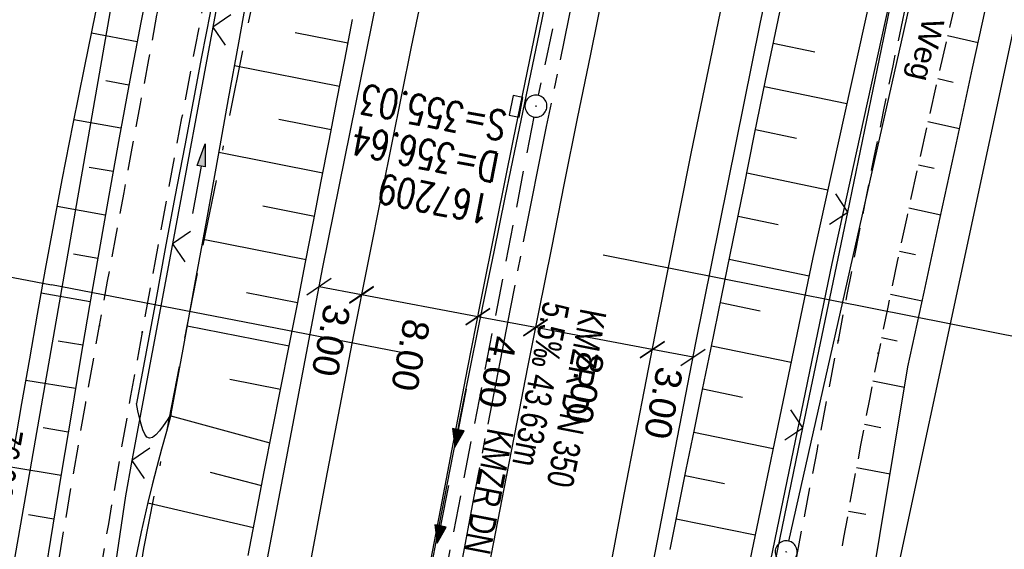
# Model space of a CAD drawing. Extents: x 508892 to 509489, y 458506 to 459473.
# Tile 14 of 62: x 509024 to 509091, y 458655 to 458691. Entities that reach past the tile are written whole.
import ezdxf

# ---------------------------------------------------------------- set-up
doc = ezdxf.new("R2010")
doc.units = 0
doc.header["$LTSCALE"] = 10
doc.header["$MEASUREMENT"] = 0
for name, pattern in [('ACAD_ISO16W100', [73, 15, -6.5, 15, -6.5, 15, -7, 1, -7]), ('ACHSE', [5.5, 4, -0.5, 0.5, -0.5]), ('AUSGEZOGEN', [0]), ('LT00', [0]), ('LT11', [0.3, 0.2, -0.1]), ('STRICHLINIE2', [0.375, 0.25, -0.125])]:
    doc.linetypes.add(name, pattern=pattern)
doc.layers.get('0').update_dxf_attribs({"linetype": 'LT00'})
for name, color, linetype in [('--EK_FBR', 1, 'LT00'), ('--EK_Halt-Pfeil', 4, 'LT00'), ('--EK_Haltung', 7, 'STRICHLINIE2'), ('--EK_Haltung-Text', 140, 'LT00'), ('--EK_Schacht-Text', 5, 'LT00'), ('--EL_DFK_AB_L', 21, 'LT00'), ('--EL_DFK_AB_P', 7, 'LT00'), ('--EL_Halt-Pfeil', 4, 'LT00'), ('--EL_Haltung', 182, 'STRICHLINIE2'), ('--EL_Haltung-Text', 182, 'LT00'), ('-AX-093', 35, 'ACHSE'), ('-GRA-20O', 250, 'LT00'), ('-GRA-20W', 250, 'LT00'), ('ABSTAND', 8, 'LT00'), ('BAB-KABEL', 220, 'ACAD_ISO16W100'), ('BEMAßUNG', 255, 'Continuous'), ('DFK_AB_L', 21, 'LT00'), ('DFK_AB_P', 7, 'LT00'), ('DFK_KATASTER', 250, 'LT00'), ('FELDWEG_TEXT', 250, 'Continuous'), ('PFEIL', 140, 'AUSGEZOGEN'), ('V111_AFBR_BAB', 250, 'LT00'), ('V111_BOESCH', 250, 'LT00'), ('V111_BOSCHUNG', 250, 'LT00'), ('V111_FELDWEG', 250, 'LT11'), ('V111_GRABEN', 250, 'LT00'), ('V111_H_BORD', 8, 'LT00'), ('V111_KA_PRUF', 182, 'LT00'), ('V111_LD_MARK', 250, 'LT00'), ('V111_SINKK', 182, 'LT00'), ('V111_ZAUN', 40, 'LT00')]:
    doc.layers.add(name, color=color, linetype=linetype)
doc.styles.add('Arial', font='ARIAL.TTF')
doc.styles.add('Beschrift', font='ARIAL.TTF')
doc.styles.add('Haltungsbeschriftung', font='ARIAL.TTF', dxfattribs={"width": 0.75})
doc.styles.add('schachtbeschriftung', font='romans.shx', dxfattribs={"width": 0.75, "height": 2})
doc.styles.get("Standard").update_dxf_attribs({"font": 'ARIAL.TTF'})

# ---------------------------------------------------------------- blocks, each defined once
blk = doc.blocks.new('SYMB0003')
at = {"color": 0, "linetype": 'ByBlock'}
for p, q in [((-0.015712, 0), (0.010166, 0.012015)), ((0, -0.021257), (-0.015712, 0)), ((0.010166, 0.012015), (0, -0.021257))]:
    blk.add_line(p, q, dxfattribs=at)
for points in [[(-0.031395, 0.499013), (-0.093691, 0.491144), (-0.154509, 0.475528), (-0.21289, 0.452414), (-0.267913, 0.422164), (-0.318712, 0.385257), (-0.364484, 0.342274), (-0.404509, 0.293893), (-0.438154, 0.240877), (-0.464888, 0.184062), (-0.484292, 0.124345), (-0.496058, 0.062667), (-0.5, 0)], [(0.5, 0), (0.496057, 0.062667), (0.484292, 0.124345), (0.464888, 0.184062), (0.438153, 0.240877), (0.404509, 0.293893), (0.364484, 0.342274), (0.318712, 0.385257), (0.267913, 0.422164), (0.21289, 0.452414), (0.154509, 0.475528), (0.093691, 0.491144), (0.031395, 0.499013), (-0.031395, 0.499013)], [(-0.5, 0), (-0.496058, -0.062667), (-0.484292, -0.124345), (-0.464888, -0.184062), (-0.438154, -0.240877), (-0.404509, -0.293893), (-0.364485, -0.342274), (-0.318712, -0.385257), (-0.267914, -0.422164), (-0.21289, -0.452414), (-0.154509, -0.475529), (-0.093691, -0.491144), (-0.031395, -0.499014), (0.031395, -0.499014)], [(0.031395, -0.499014), (0.093691, -0.491144), (0.154509, -0.475529), (0.21289, -0.452414), (0.267914, -0.422164), (0.318712, -0.385257), (0.364485, -0.342274), (0.404509, -0.293893), (0.438154, -0.240877), (0.464889, -0.184062), (0.484292, -0.124345), (0.496058, -0.062667), (0.5, 0)]]:
    blk.add_lwpolyline(points, dxfattribs=at)
blk = doc.blocks.new('Pfreil3')
at = {"layer": 'PFEIL'}
blk.add_hatch(color=256, dxfattribs=at).paths.add_polyline_path([(-1.549, 0.273), (-1.549, -0.273), (0, 0)])
for p, q in [((-1.549, 0), (-4.831, 0)), ((-1.549, -0.273), (-1.549, 0.273)), ((-1.549, 0.273), (0, 0)), ((0, 0), (-1.549, -0.273))]:
    blk.add_line(p, q, dxfattribs=at)
blk = doc.blocks.new('SYMB0011')
at = {"color": 0, "linetype": 'ByBlock'}
for p, q in [((0.5, 0), (-0.5, 0)), ((0, 0.5), (0, -0.5))]:
    blk.add_line(p, q, dxfattribs=at)
blk = doc.blocks.new('_Oblique')
at = {"color": 0, "linetype": 'ByBlock', "lineweight": -2}
blk.add_line((-0.5, -0.5), (0.5, 0.5), dxfattribs=at)
blk = doc.blocks.new('SYMB0024')
at = {"color": 0, "linetype": 'ByBlock'}
for p, q in [((-0.5, 0.5), (0, 0)), ((0, 0), (0.5, 0.5))]:
    blk.add_line(p, q, dxfattribs=at)
blk = doc.blocks.new('SYMB0652')
at = {"color": 0, "linetype": 'ByBlock'}
blk.add_lwpolyline([(-0.15, -0.075), (0.15, -0.075), (0.15, 0.075), (-0.15, 0.075), (-0.15, -0.075)], dxfattribs=at)
blk = doc.blocks.new('SYMB0070')
at = {"color": 0, "linetype": 'ByBlock'}
for p, q in [((-0.5, 0), (0.2, 0)), ((0.5, 0), (0.2, 0.1)), ((0.2, 0.1), (0.2, 0)), ((0.468, 0), (0.21, 0.086)), ((0.21, 0.086), (0.21, -0.086)), ((0.21, -0.086), (0.468, 0)), ((0.22, -0.072), (0.437, 0)), ((0.23, -0.058), (0.405, 0)), ((0.24, -0.045), (0.374, 0)), ((0.342, 0), (0.25, 0.031)), ((0.25, 0.031), (0.25, -0.031)), ((0.25, -0.031), (0.342, 0)), ((0.26, -0.017), (0.31, 0)), ((0.27, -0.003), (0.279, 0))]:
    blk.add_line(p, q, dxfattribs=at)
for points in [[(0.2, 0), (0.2, -0.1), (0.5, 0)], [(0.437, 0), (0.22, 0.072), (0.22, -0.072)], [(0.405, 0), (0.23, 0.058), (0.23, -0.058)], [(0.374, 0), (0.24, 0.045), (0.24, -0.045)], [(0.31, 0), (0.26, 0.017), (0.26, -0.017)], [(0.279, 0), (0.27, 0.003), (0.27, -0.003)]]:
    blk.add_lwpolyline(points, dxfattribs=at)

msp = doc.modelspace()

# ---------------------------------------------------------------- linework, layer by layer
at = {"layer": '--EK_FBR', "linetype": 'LT11', "flags": 128}
for points in [[(509295.725, 459263.501), (509295.165, 459262.922), (509294.666, 459262.289), (509294.234, 459261.609), (509293.873, 459260.889), (509292.396, 459257.908), (509290.922, 459254.927), (509289.451, 459251.945), (509287.987, 459248.959), (509286.529, 459245.97), (509285.081, 459242.976), (509283.694, 459240.082), (509282.314, 459237.185), (509280.94, 459234.285), (509279.568, 459231.384), (509278.195, 459228.483), (509276.82, 459225.584), (509275.395, 459222.593), (509273.965, 459219.604), (509272.533, 459216.616), (509271.099, 459213.629), (509269.666, 459210.641), (509268.235, 459207.652), (509266.807, 459204.661), (509265.921, 459202.797), (509265.04, 459200.931), (509264.166, 459199.061), (509263.302, 459197.187), (509262.451, 459195.308), (509261.616, 459193.421), (509260.799, 459191.527), (509260.034, 459189.701), (509259.285, 459187.869), (509258.549, 459186.031), (509257.824, 459184.189), (509257.061, 459182.228), (509256.302, 459180.266), (509255.543, 459178.305), (509254.779, 459176.345), (509254.007, 459174.388), (509253.016, 459171.925), (509252.006, 459169.47), (509250.98, 459167.021), (509249.94, 459164.578), (509248.888, 459162.14), (509247.826, 459159.706), (509246.756, 459157.276), (509245.654, 459154.79), (509244.549, 459152.306), (509243.444, 459149.822), (509242.343, 459147.336), (509241.247, 459144.848), (509239.602, 459141.067), (509237.977, 459137.278), (509236.37, 459133.48), (509234.779, 459129.676), (509233.202, 459125.865), (509231.638, 459122.05), (509230.085, 459118.229), (509228.542, 459114.405), (509227.006, 459110.577), (509225.475, 459106.747), (509223.949, 459102.916), (509222.425, 459099.084), (509220.737, 459094.839), (509219.05, 459090.594), (509217.362, 459086.35), (509215.672, 459082.106), (509214.231, 459078.493), (509212.788, 459074.881), (509211.339, 459071.27), (509209.885, 459067.663), (509208.423, 459064.058), (509206.951, 459060.457), (509205.469, 459056.861), (509204.262, 459053.957), (509203.049, 459051.055), (509201.831, 459048.155), (509200.611, 459045.255), (509199.391, 459042.356), (509198.173, 459039.457), (509196.959, 459036.555), (509195.749, 459033.652), (509194.548, 459030.745), (509193.229, 459027.526), (509191.92, 459024.303), (509190.618, 459021.077), (509189.32, 459017.849), (509188.025, 459014.62), (509183.421, 459002.149), (509183.311, 459001.142), (509183.209, 459000.136), (509183.123, 458999.129), (509183.06, 458998.122), (509183.029, 458997.115), (509183.036, 458996.107), (509183.101, 458994.936), (509183.227, 458993.767), (509183.409, 458992.604), (509183.644, 458991.45), (509183.928, 458990.307), (509184.259, 458989.178), (509184.592, 458988.178), (509184.953, 458987.19), (509185.336, 458986.21), (509185.733, 458985.235), (509186.139, 458984.263), (509186.547, 458983.29), (509186.951, 458982.314), (509187.392, 458981.209), (509187.814, 458980.095), (509188.21, 458978.972), (509188.576, 458977.841), (509188.906, 458976.7), (509189.195, 458975.55), (509189.437, 458974.389), (509189.627, 458973.219), (509189.78, 458971.8), (509189.851, 458970.372), (509189.842, 458968.939), (509189.754, 458967.505), (509189.588, 458966.077), (509189.347, 458964.659), (509189.033, 458963.257), (509188.645, 458961.875), (509188.139, 458960.389), (509187.554, 458958.934), (509186.895, 458957.511), (509186.168, 458956.121), (509185.379, 458954.765), (509184.533, 458953.442), (509183.636, 458952.155), (509182.695, 458950.904), (509181.729, 458949.706), (509180.729, 458948.54), (509179.699, 458947.401), (509178.644, 458946.285), (509177.567, 458945.189), (509176.473, 458944.108), (509175.366, 458943.039), (509174.249, 458941.977), (509173.128, 458940.919), (509172.005, 458939.86), (509170.706, 458938.626), (509169.416, 458937.382), (509168.137, 458936.128), (509166.875, 458934.859), (509165.633, 458933.572), (509164.416, 458932.266), (509163.226, 458930.938), (509162.069, 458929.584), (509160.947, 458928.202), (509159.866, 458926.789), (509158.776, 458925.269), (509157.731, 458923.715), (509156.729, 458922.13), (509155.767, 458920.518), (509154.841, 458918.881), (509153.95, 458917.224), (509153.09, 458915.549), (509152.258, 458913.86), (509151.451, 458912.159), (509150.386, 458909.825), (509149.36, 458907.477), (509148.37, 458905.116), (509147.413, 458902.743), (509146.486, 458900.359), (509145.586, 458897.965), (509144.712, 458895.563), (509143.859, 458893.152), (509143.002, 458890.667), (509142.163, 458888.175), (509141.338, 458885.678), (509140.526, 458883.177), (509139.722, 458880.672), (509138.924, 458878.165), (509138.13, 458875.657), (509137.337, 458873.149), (509136.541, 458870.641), (509135.756, 458868.181), (509134.969, 458865.722), (509134.181, 458863.263), (509133.395, 458860.804), (509132.614, 458858.344), (509131.84, 458855.882), (509131.074, 458853.417), (509130.32, 458850.948), (509129.58, 458848.476), (509128.83, 458845.915), (509128.095, 458843.349), (509127.371, 458840.78), (509126.656, 458838.208), (509125.947, 458835.634), (509125.241, 458833.059), (509124.536, 458830.484), (509123.828, 458827.91), (509123.116, 458825.337), (509122.395, 458822.767), (509121.664, 458820.199), (509120.923, 458817.645), (509120.172, 458815.094), (509119.414, 458812.545), (509118.651, 458809.998), (509117.886, 458807.451), (509117.123, 458804.903), (509116.364, 458802.355), (509115.611, 458799.804), (509114.869, 458797.251), (509114.032, 458794.317), (509113.209, 458791.378), (509112.397, 458788.436), (509111.594, 458785.492), (509110.798, 458782.546), (509110.005, 458779.598), (509109.213, 458776.651), (509108.419, 458773.704), (509107.517, 458770.375), (509106.612, 458767.048), (509105.705, 458763.721), (509104.799, 458760.394), (509103.895, 458757.066), (509102.996, 458753.737), (509102.103, 458750.406), (509101.22, 458747.073), (509100.347, 458743.737), (509099.4, 458740.058), (509098.466, 458736.375), (509097.545, 458732.69), (509096.633, 458729.002), (509095.729, 458725.312), (509094.832, 458721.62), (509093.106, 458714.464), (509091.396, 458707.305), (509089.704, 458700.141), (509088.031, 458692.972), (509087.314, 458689.871), (509086.603, 458686.769), (509085.899, 458683.664), (509085.206, 458680.558), (509084.524, 458677.449), (509083.857, 458674.338), (509083.205, 458671.223), (509082.572, 458668.104), (509081.956, 458664.972), (509081.358, 458661.837), (509080.775, 458658.699), (509080.204, 458655.558), (509079.643, 458652.416), (509079.088, 458649.272), (509078.538, 458646.128), (509077.309, 458639.07), (509076.475, 458634.267), (509075.449, 458628.336), (509074.425, 458622.404), (509073.401, 458616.473), (509072.377, 458610.541), (509071.352, 458604.609), (509070.324, 458598.678), (509069.292, 458592.746), (509068.899, 458590.49), (509068.508, 458588.234), (509068.122, 458585.977), (509067.744, 458583.719), (509067.377, 458581.46), (509067.023, 458579.198), (509066.686, 458576.934), (509066.368, 458574.668), (509066.11, 458572.704), (509065.864, 458570.739), (509065.629, 458568.772), (509065.401, 458566.804), (509065.175, 458564.835), (509064.95, 458562.867), (509064.709, 458560.79), (509064.46, 458558.713), (509064.2, 458556.638), (509063.906, 458554.417), (509063.6, 458552.198), (509063.283, 458549.98), (509062.959, 458547.763), (509062.633, 458545.546), (509062.308, 458543.329), (509062.305, 458543.306)], [(509059.23, 458544.472), (509059.717, 458548.079), (509060.334, 458552.631), (509060.955, 458557.184), (509061.443, 458560.742), (509061.936, 458564.3), (509062.434, 458567.857), (509062.94, 458571.412), (509063.454, 458574.967), (509063.991, 458578.61), (509064.537, 458582.252), (509065.092, 458585.892), (509065.652, 458589.532), (509066.217, 458593.171), (509066.827, 458597.067), (509067.442, 458600.962), (509068.065, 458604.856), (509068.698, 458608.748), (509069.342, 458612.639), (509070, 458616.527), (509070.673, 458620.412), (509071.333, 458624.126), (509072.006, 458627.838), (509072.691, 458631.548), (509073.385, 458635.256), (509074.087, 458638.962), (509074.123, 458639.153), (509074.793, 458642.668), (509075.503, 458646.373), (509076.949, 458653.905), (509078.397, 458661.437), (509079.849, 458668.969), (509080.451, 458672.086), (509081.056, 458675.203), (509081.668, 458678.318), (509082.289, 458681.431), (509082.921, 458684.542), (509083.569, 458687.65), (509084.234, 458690.753), (509084.919, 458693.852), (509085.566, 458696.684), (509086.23, 458699.511), (509086.908, 458702.336), (509087.6, 458705.157), (509088.301, 458707.976), (509089.009, 458710.794), (509089.723, 458713.61), (509090.44, 458716.426), (509091.157, 458719.241), (509091.872, 458722.057), (509092.689, 458725.294), (509093.503, 458728.531), (509094.315, 458731.769), (509095.128, 458735.007), (509095.944, 458738.243), (509096.765, 458741.479), (509097.594, 458744.712), (509098.69, 458748.935), (509099.802, 458753.154), (509100.927, 458757.369), (509102.064, 458761.581), (509103.213, 458765.79), (509104.371, 458769.997), (509105.537, 458774.201), (509106.654, 458778.203), (509107.776, 458782.205), (509108.901, 458786.205), (509110.026, 458790.206), (509111.149, 458794.206), (509112.269, 458798.208), (509113.162, 458801.412), (509114.054, 458804.617), (509114.945, 458807.821), (509115.839, 458811.025), (509116.736, 458814.228), (509117.639, 458817.43), (509118.549, 458820.629), (509119.948, 458825.483), (509121.366, 458830.332), (509122.801, 458835.176), (509124.252, 458840.015), (509125.717, 458844.851), (509127.195, 458849.682), (509128.554, 458854.092), (509129.924, 458858.499), (509131.306, 458862.902), (509132.701, 458867.3), (509134.111, 458871.693), (509135.156, 458874.912), (509136.207, 458878.129), (509137.265, 458881.344), (509138.327, 458884.558), (509139.391, 458887.772), (509140.456, 458890.985), (509141.521, 458894.2), (509142.149, 458896.099), (509142.781, 458897.996), (509143.42, 458899.892), (509144.07, 458901.783), (509144.735, 458903.668), (509145.42, 458905.547), (509146.127, 458907.417), (509146.862, 458909.276), (509147.627, 458911.124), (509148.428, 458912.959), (509149.394, 458915.045), (509150.412, 458917.108), (509151.485, 458919.144), (509152.612, 458921.149), (509153.795, 458923.12), (509155.036, 458925.053), (509156.335, 458926.944), (509157.693, 458928.789), (509158.783, 458930.181), (509159.906, 458931.547), (509161.058, 458932.889), (509162.236, 458934.209), (509163.437, 458935.511), (509164.657, 458936.797), (509165.893, 458938.069), (509167.142, 458939.332), (509168.4, 458940.586), (509169.663, 458941.836), (509170.743, 458942.901), (509171.821, 458943.969), (509172.891, 458945.042), (509173.95, 458946.126), (509174.992, 458947.222), (509176.015, 458948.336), (509177.012, 458949.472), (509177.98, 458950.632), (509178.914, 458951.821), (509179.81, 458953.043), (509180.594, 458954.194), (509181.337, 458955.375), (509182.035, 458956.584), (509182.682, 458957.82), (509183.274, 458959.082), (509183.806, 458960.368), (509184.272, 458961.678), (509184.669, 458963.01), (509184.988, 458964.345), (509185.236, 458965.695), (509185.413, 458967.059), (509185.52, 458968.43), (509185.56, 458969.806), (509185.532, 458971.181), (509185.439, 458972.553), (509185.23, 458974.269), (509184.92, 458975.969), (509184.514, 458977.648), (509184.013, 458979.302), (509183.421, 458980.927), (509182.925, 458982.109), (509182.378, 458983.268), (509181.78, 458984.399), (509181.128, 458985.497), (509180.422, 458986.557), (509179.443, 458987.843), (509178.371, 458989.06), (509177.206, 458990.207), (509176.675, 458990.678), (509176.125, 458991.129), (509175.556, 458991.551), (509174.967, 458991.938), (509174.356, 458992.281), (509173.722, 458992.574), (509173.066, 458992.808)]]:
    msp.add_lwpolyline(points, dxfattribs=at)
at = {"layer": '--EK_FBR'}
for points in [[(509050.302, 458547.857), (509051.755, 458558.727), (509055.01, 458581.604), (509058.517, 458604.2), (509062.207, 458626.243), (509065.89, 458646.798), (509070.149, 458668.805), (509074.522, 458690.499), (509079.263, 458712.697), (509084.982, 458738.268), (509090.538, 458761.434), (509096.211, 458784.013), (509101.791, 458805.626), (509107.869, 458828.242)], [(509025.651, 458557.202), (509026.395, 458562.703), (509029.635, 458585.14), (509032.898, 458606.519), (509036.843, 458630.719), (509040.436, 458651.038), (509044.782, 458673.959), (509049.272, 458696.146), (509054.115, 458718.907), (509059.874, 458744.204), (509065.47, 458767.721), (509071.255, 458790.808), (509076.957, 458813.025)]]:
    msp.add_lwpolyline(points, dxfattribs=at)
at = {"layer": '--EK_FBR', "color": 2}
for points in [[(509059.975, 458693.558), (509058.837, 458688.05), (509057.711, 458682.54), (509056.598, 458677.027), (509055.498, 458671.511), (509054.613, 458667.015), (509053.738, 458662.518), (509052.876, 458658.017), (509052.028, 458653.515), (509051.195, 458649.009), (509050.298, 458644.053), (509049.421, 458639.094), (509048.563, 458634.131)], [(509063.883, 458692.843), (509062.983, 458688.454), (509062.092, 458684.064), (509061.209, 458679.672), (509060.331, 458675.279), (509059.457, 458670.885), (509058.718, 458667.151), (509057.982, 458663.417), (509057.251, 458659.681), (509056.527, 458655.945), (509055.812, 458652.206), (509055.106, 458648.466), (509054.364, 458644.467), (509053.634, 458640.466), (509052.915, 458636.463), (509052.207, 458632.458), (509051.507, 458628.452), (509050.556, 458622.928), (509049.622, 458617.401), (509048.704, 458611.872), (509047.805, 458606.339), (509046.882, 458600.538)]]:
    msp.add_lwpolyline(points, dxfattribs=at)
at = {"layer": '--EK_Haltung'}
for p, q in [((509067.501, 458723.154), (509059.437, 458685.644)), ((509059.136, 458684.175), (509051.128, 458642.809))]:
    msp.add_line(p, q, dxfattribs=at)
at = {"layer": '--EL_DFK_AB_L'}
for p, q in [((509094.986, 458737.558), (509076.465, 458655.321)), ((509018.039, 458621.018), (509031.031, 458695.35))]:
    msp.add_line(p, q, dxfattribs=at)
at = {"layer": '--EL_Haltung'}
for p, q in [((509067.501, 458723.154), (509059.437, 458685.644)), ((509059.136, 458684.175), (509051.128, 458642.809))]:
    msp.add_line(p, q, dxfattribs=at)
at = {"layer": '-AX-093', "ltscale": 0.2}
msp.add_lwpolyline([(509088.75, 458806.514), (509085.551, 458794.292), (509082.421, 458782.053), (509079.362, 458769.795), (509076.375, 458757.521), (509073.459, 458745.228), (509070.616, 458732.919), (509067.846, 458720.593), (509065.151, 458708.251), (509062.53, 458695.892), (509059.985, 458683.518), (509057.517, 458671.128), (509055.126, 458658.723), (509052.812, 458646.304), (509052.581, 458645.037), (509050.354, 458632.602), (509048.206, 458620.152), (509046.137, 458607.69), (509044.147, 458595.214), (509042.236, 458582.726), (509040.404, 458570.226), (509038.651, 458557.715), (509037.959, 458552.536)], dxfattribs=at)
at = {"layer": '-GRA-20O'}
msp.add_line((509063.855, 458674.793), (509092.987, 458669.011), dxfattribs=at)
at = {"layer": '-GRA-20W'}
for p in [(508987.013, 458680.369), (509051.296, 458667.912)]:
    msp.add_line(p, (509026.332, 458672.75), dxfattribs=at)
at = {"layer": 'BAB-KABEL', "ltscale": 0.03, "flags": 128}
msp.add_lwpolyline([(509299.722, 459442.541), (509274.625, 459384.823), (509267.631, 459368.489), (509243.678, 459313.82), (509239.637, 459304.02), (509234.976, 459295.765), (509226.288, 459268.825), (509215.476, 459236.791), (509200.001, 459191.227), (509193.631, 459178.045), (509172.846, 459133.934), (509148.464, 459083.907), (509126.649, 459038.885), (509124.71, 459016.934), (509122.179, 459009.741), (509117.317, 458994.531), (509111.817, 458976.328), (509100.507, 458938.303), (509091.196, 458907.517), (509082.968, 458878.7), (509074.87, 458850.138), (509067.165, 458819.129), (509061.589, 458795.767), (509054.94, 458765.751), (509049.887, 458743.543), (509046.033, 458723.612), (509042.448, 458703.978), (509036.153, 458673.069), (509032.595, 458654.805), (509028.862, 458630.359), (509025.782, 458607.356), (509022.865, 458586.792), (509019.457, 458565.396), (509018.671, 458559.848)], dxfattribs=at)
at = {"layer": 'BEMAßUNG'}
for p, q in [((509047.419, 458672.068), (509044.527, 458672.617)), ((509055.322, 458670.578), (509047.421, 458672.077)), ((509059.258, 458669.84), (509055.323, 458670.586)), ((509067.195, 458668.343), (509059.26, 458669.848)), ((509069.963, 458667.823), (509067.196, 458668.347))]:
    msp.add_line(p, q, dxfattribs=at)
at = {"layer": 'DFK_AB_L'}
for p, q in [((509094.986, 458737.558), (509076.465, 458655.321)), ((509018.039, 458621.018), (509031.031, 458695.35))]:
    msp.add_line(p, q, dxfattribs=at)
at = {"layer": 'DFK_KATASTER'}
msp.add_line((509101.513, 458735.805), (509084.007, 458654.022), dxfattribs=at)
at = {"layer": 'V111_AFBR_BAB'}
for points in [[(509050.302, 458547.857), (509051.755, 458558.727), (509055.01, 458581.604), (509058.517, 458604.2), (509062.207, 458626.243), (509065.89, 458646.798), (509070.149, 458668.805), (509074.522, 458690.499), (509079.263, 458712.697), (509084.982, 458738.268), (509090.538, 458761.434), (509096.211, 458784.013), (509101.791, 458805.626), (509107.869, 458828.242)], [(509025.651, 458557.202), (509026.395, 458562.703), (509029.635, 458585.14), (509032.898, 458606.519), (509036.843, 458630.719), (509040.436, 458651.038), (509044.782, 458673.959), (509049.272, 458696.146), (509054.115, 458718.907), (509059.874, 458744.204), (509065.47, 458767.721), (509071.255, 458790.808), (509076.957, 458813.025)]]:
    msp.add_lwpolyline(points, dxfattribs=at)
at = {"layer": 'V111_AFBR_BAB', "color": 0}
for points in [[(509059.975, 458693.558), (509058.837, 458688.05), (509057.711, 458682.54), (509056.598, 458677.027), (509055.498, 458671.511), (509054.613, 458667.015), (509053.738, 458662.518), (509052.876, 458658.017), (509052.028, 458653.515), (509051.195, 458649.009), (509050.298, 458644.053), (509049.421, 458639.094), (509048.563, 458634.131)], [(509063.883, 458692.843), (509062.983, 458688.454), (509062.092, 458684.064), (509061.209, 458679.672), (509060.331, 458675.279), (509059.457, 458670.885), (509058.718, 458667.151), (509057.982, 458663.417), (509057.251, 458659.681), (509056.527, 458655.945), (509055.812, 458652.206), (509055.106, 458648.466), (509054.364, 458644.467), (509053.634, 458640.466), (509052.915, 458636.463), (509052.207, 458632.458), (509051.507, 458628.452), (509050.556, 458622.928), (509049.622, 458617.401), (509048.704, 458611.872), (509047.805, 458606.339), (509046.882, 458600.538)]]:
    msp.add_lwpolyline(points, dxfattribs=at)
at = {"layer": 'V111_BOESCH'}
for points in [[(509068.408, 458654.752), (509068.952, 458657.475), (509069.504, 458660.196), (509070.06, 458662.916), (509070.619, 458665.635), (509071.178, 458668.355), (509071.925, 458672.016), (509072.669, 458675.677), (509073.412, 458679.338), (509074.156, 458682.999), (509074.903, 458686.66), (509075.655, 458690.319), (509077.18, 458697.621)], [(509033.169, 458694.526), (509032.405, 458690.605), (509031.661, 458686.682), (509030.935, 458682.755), (509030.227, 458678.825), (509029.569, 458675.092), (509028.923, 458671.356), (509028.288, 458667.618), (509027.661, 458663.878), (509027.04, 458660.136), (509026.424, 458656.393), (509025.811, 458652.649), (509025.199, 458648.905), (509024.555, 458644.965), (509023.91, 458641.025), (509023.268, 458637.085), (509022.63, 458633.145), (509021.997, 458629.206), (509021.371, 458625.267), (509020.754, 458621.329), (509020.121, 458617.227), (509019.5, 458613.125), (509018.889, 458609.021), (509018.288, 458604.914)], [(509072.121, 458567.177), (509071.786, 458567.416), (509071.463, 458567.663), (509071.161, 458567.925), (509070.891, 458568.209), (509070.602, 458568.616), (509070.371, 458569.065), (509070.188, 458569.547), (509070.04, 458570.053), (509069.916, 458570.577), (509069.803, 458571.109), (509072.159, 458592.311), (509084.582, 458667.167), (509085.677, 458672.249), (509086.774, 458677.331), (509087.874, 458682.412), (509088.98, 458687.492), (509090.093, 458692.57)], [(509023.787, 458661.629), (509024.317, 458664.676), (509024.85, 458667.721), (509025.388, 458670.766), (509025.935, 458673.809), (509026.493, 458676.85), (509027.065, 458679.888), (509027.805, 458683.699), (509028.569, 458687.505), (509029.355, 458691.307)], [(509039.7, 458654.331), (509040.251, 458657.185), (509040.808, 458660.039), (509041.369, 458662.891), (509041.933, 458665.743), (509042.496, 458668.595), (509043.058, 458671.448), (509043.616, 458674.301), (509044.149, 458677.05), (509044.679, 458679.8), (509045.208, 458682.551), (509045.739, 458685.3), (509046.273, 458688.05), (509046.813, 458690.797)], [(509034.473, 458663.972), (509034.144, 458662.769), (509033.817, 458661.565), (509033.497, 458660.36), (509033.187, 458659.153), (509032.89, 458657.943), (509032.44, 458655.96), (509032.028, 458653.969)]]:
    msp.add_lwpolyline(points, dxfattribs=at)
at = {"layer": 'V111_BOSCHUNG'}
for p, q in [((509032.152, 458689.286), (509029.056, 458689.873)), ((509046.496, 458689.188), (509042.906, 458689.896)), ((509087.277, 458689.71), (509089.36, 458689.234)), ((509075.421, 458689.187), (509078.249, 458688.598)), ((509045.922, 458686.243), (509038.784, 458687.651)), ((509086.605, 458686.78), (509087.663, 458686.544)), ((509031.598, 458686.346), (509030.025, 458686.636)), ((509074.818, 458686.248), (509080.431, 458685.079)), ((509045.352, 458683.298), (509041.802, 458683.998)), ((509031.054, 458683.404), (509027.86, 458683.976)), ((509074.219, 458683.309), (509077.002, 458682.729)), ((509085.942, 458683.854), (509088.084, 458683.378)), ((509044.785, 458680.352), (509037.718, 458681.746)), ((509030.518, 458680.452), (509028.901, 458680.742)), ((509085.288, 458680.926), (509086.368, 458680.686)), ((509073.621, 458680.369), (509079.138, 458679.22)), ((509029.991, 458677.498), (509026.724, 458678.084)), ((509044.218, 458677.406), (509040.7, 458678.1)), ((509084.642, 458677.99), (509086.814, 458677.52)), ((509073.025, 458677.428), (509075.758, 458676.859)), ((509043.647, 458674.461), (509036.645, 458675.842)), ((509029.474, 458674.543), (509027.825, 458674.839)), ((509084.009, 458675.052), (509085.096, 458674.822)), ((509072.428, 458674.488), (509077.86, 458673.357)), ((509028.964, 458671.595), (509025.64, 458672.174)), ((509043.071, 458671.517), (509039.589, 458672.203)), ((509083.389, 458672.11), (509085.551, 458671.667)), ((509071.83, 458671.548), (509074.54, 458670.984)), ((509042.492, 458668.573), (509035.566, 458669.939)), ((509028.462, 458668.646), (509026.787, 458668.929)), ((509071.23, 458668.609), (509076.639, 458667.483)), ((509082.786, 458669.171), (509083.853, 458668.952)), ((509027.965, 458665.696), (509024.592, 458666.249)), ((509041.91, 458665.63), (509038.468, 458666.309)), ((509082.2, 458666.222), (509084.354, 458665.794)), ((509070.627, 458665.67), (509073.328, 458665.108)), ((509034.439, 458663.849), (509041.193, 458661.995)), ((509081.63, 458663.271), (509082.747, 458663.056)), ((509027.471, 458662.737), (509025.774, 458663.015)), ((509070.023, 458662.732), (509075.418, 458661.608)), ((509026.981, 458659.777), (509023.562, 458660.338)), ((509037.132, 458660), (509040.625, 458659.101)), ((509081.074, 458660.317), (509083.374, 458659.886)), ((509069.419, 458659.782), (509072.115, 458659.232)), ((509032.883, 458657.912), (509040.067, 458656.235)), ((509080.531, 458657.366), (509081.707, 458657.146)), ((509026.494, 458656.817), (509024.771, 458657.1)), ((509068.823, 458656.832), (509074.201, 458655.755))]:
    msp.add_line(p, q, dxfattribs=at)
at = {"layer": 'V111_FELDWEG', "flags": 128}
for points in [[(509295.725, 459263.501), (509295.165, 459262.922), (509294.666, 459262.289), (509294.234, 459261.609), (509293.873, 459260.889), (509292.396, 459257.908), (509290.922, 459254.927), (509289.451, 459251.945), (509287.987, 459248.959), (509286.529, 459245.97), (509285.081, 459242.976), (509283.694, 459240.082), (509282.314, 459237.185), (509280.94, 459234.285), (509279.568, 459231.384), (509278.195, 459228.483), (509276.82, 459225.584), (509275.395, 459222.593), (509273.965, 459219.604), (509272.533, 459216.616), (509271.099, 459213.629), (509269.666, 459210.641), (509268.235, 459207.652), (509266.807, 459204.661), (509265.921, 459202.797), (509265.04, 459200.931), (509264.166, 459199.061), (509263.302, 459197.187), (509262.451, 459195.308), (509261.616, 459193.421), (509260.799, 459191.527), (509260.034, 459189.701), (509259.285, 459187.869), (509258.549, 459186.031), (509257.824, 459184.189), (509257.061, 459182.228), (509256.302, 459180.266), (509255.543, 459178.305), (509254.779, 459176.345), (509254.007, 459174.388), (509253.016, 459171.925), (509252.006, 459169.47), (509250.98, 459167.021), (509249.94, 459164.578), (509248.888, 459162.14), (509247.826, 459159.706), (509246.756, 459157.276), (509245.654, 459154.79), (509244.549, 459152.306), (509243.444, 459149.822), (509242.343, 459147.336), (509241.247, 459144.848), (509239.602, 459141.067), (509237.977, 459137.278), (509236.37, 459133.48), (509234.779, 459129.676), (509233.202, 459125.865), (509231.638, 459122.05), (509230.085, 459118.229), (509228.542, 459114.405), (509227.006, 459110.577), (509225.475, 459106.747), (509223.949, 459102.916), (509222.425, 459099.084), (509220.737, 459094.839), (509219.05, 459090.594), (509217.362, 459086.35), (509215.672, 459082.106), (509214.231, 459078.493), (509212.788, 459074.881), (509211.339, 459071.27), (509209.885, 459067.663), (509208.423, 459064.058), (509206.951, 459060.457), (509205.469, 459056.861), (509204.262, 459053.957), (509203.049, 459051.055), (509201.831, 459048.155), (509200.611, 459045.255), (509199.391, 459042.356), (509198.173, 459039.457), (509196.959, 459036.555), (509195.749, 459033.652), (509194.548, 459030.745), (509193.229, 459027.526), (509191.92, 459024.303), (509190.618, 459021.077), (509189.32, 459017.849), (509188.025, 459014.62), (509183.421, 459002.149), (509183.311, 459001.142), (509183.209, 459000.136), (509183.123, 458999.129), (509183.06, 458998.122), (509183.029, 458997.115), (509183.036, 458996.107), (509183.101, 458994.936), (509183.227, 458993.767), (509183.409, 458992.604), (509183.644, 458991.45), (509183.928, 458990.307), (509184.259, 458989.178), (509184.592, 458988.178), (509184.953, 458987.19), (509185.336, 458986.21), (509185.733, 458985.235), (509186.139, 458984.263), (509186.547, 458983.29), (509186.951, 458982.314), (509187.392, 458981.209), (509187.814, 458980.095), (509188.21, 458978.972), (509188.576, 458977.841), (509188.906, 458976.7), (509189.195, 458975.55), (509189.437, 458974.389), (509189.627, 458973.219), (509189.78, 458971.8), (509189.851, 458970.372), (509189.842, 458968.939), (509189.754, 458967.505), (509189.588, 458966.077), (509189.347, 458964.659), (509189.033, 458963.257), (509188.645, 458961.875), (509188.139, 458960.389), (509187.554, 458958.934), (509186.895, 458957.511), (509186.168, 458956.121), (509185.379, 458954.765), (509184.533, 458953.442), (509183.636, 458952.155), (509182.695, 458950.904), (509181.729, 458949.706), (509180.729, 458948.54), (509179.699, 458947.401), (509178.644, 458946.285), (509177.567, 458945.189), (509176.473, 458944.108), (509175.366, 458943.039), (509174.249, 458941.977), (509173.128, 458940.919), (509172.005, 458939.86), (509170.706, 458938.626), (509169.416, 458937.382), (509168.137, 458936.128), (509166.875, 458934.859), (509165.633, 458933.572), (509164.416, 458932.266), (509163.226, 458930.938), (509162.069, 458929.584), (509160.947, 458928.202), (509159.866, 458926.789), (509158.776, 458925.269), (509157.731, 458923.715), (509156.729, 458922.13), (509155.767, 458920.518), (509154.841, 458918.881), (509153.95, 458917.224), (509153.09, 458915.549), (509152.258, 458913.86), (509151.451, 458912.159), (509150.386, 458909.825), (509149.36, 458907.477), (509148.37, 458905.116), (509147.413, 458902.743), (509146.486, 458900.359), (509145.586, 458897.965), (509144.712, 458895.563), (509143.859, 458893.152), (509143.002, 458890.667), (509142.163, 458888.175), (509141.338, 458885.678), (509140.526, 458883.177), (509139.722, 458880.672), (509138.924, 458878.165), (509138.13, 458875.657), (509137.337, 458873.149), (509136.541, 458870.641), (509135.756, 458868.181), (509134.969, 458865.722), (509134.181, 458863.263), (509133.395, 458860.804), (509132.614, 458858.344), (509131.84, 458855.882), (509131.074, 458853.417), (509130.32, 458850.948), (509129.58, 458848.476), (509128.83, 458845.915), (509128.095, 458843.349), (509127.371, 458840.78), (509126.656, 458838.208), (509125.947, 458835.634), (509125.241, 458833.059), (509124.536, 458830.484), (509123.828, 458827.91), (509123.116, 458825.337), (509122.395, 458822.767), (509121.664, 458820.199), (509120.923, 458817.645), (509120.172, 458815.094), (509119.414, 458812.545), (509118.651, 458809.998), (509117.886, 458807.451), (509117.123, 458804.903), (509116.364, 458802.355), (509115.611, 458799.804), (509114.869, 458797.251), (509114.032, 458794.317), (509113.209, 458791.378), (509112.397, 458788.436), (509111.594, 458785.492), (509110.798, 458782.546), (509110.005, 458779.598), (509109.213, 458776.651), (509108.419, 458773.704), (509107.517, 458770.375), (509106.612, 458767.048), (509105.705, 458763.721), (509104.799, 458760.394), (509103.895, 458757.066), (509102.996, 458753.737), (509102.103, 458750.406), (509101.22, 458747.073), (509100.347, 458743.737), (509099.4, 458740.058), (509098.466, 458736.375), (509097.545, 458732.69), (509096.633, 458729.002), (509095.729, 458725.312), (509094.832, 458721.62), (509093.106, 458714.464), (509091.396, 458707.305), (509089.704, 458700.141), (509088.031, 458692.972), (509087.314, 458689.871), (509086.603, 458686.769), (509085.899, 458683.664), (509085.206, 458680.558), (509084.524, 458677.449), (509083.857, 458674.338), (509083.205, 458671.223), (509082.572, 458668.104), (509081.956, 458664.972), (509081.358, 458661.837), (509080.775, 458658.699), (509080.204, 458655.558), (509079.643, 458652.416), (509079.088, 458649.272), (509078.538, 458646.128), (509077.505, 458640.198), (509076.475, 458634.267), (509075.449, 458628.336), (509074.425, 458622.404), (509073.401, 458616.473), (509072.377, 458610.541), (509071.352, 458604.61), (509070.324, 458598.678), (509069.292, 458592.746), (509068.899, 458590.49), (509068.508, 458588.234), (509068.122, 458585.977), (509067.744, 458583.719), (509067.377, 458581.46), (509067.023, 458579.198), (509066.686, 458576.935), (509066.368, 458574.668), (509066.11, 458572.704), (509065.864, 458570.739), (509065.629, 458568.772), (509065.401, 458566.804), (509065.175, 458564.835), (509064.95, 458562.867), (509064.709, 458560.789), (509064.46, 458558.713), (509064.2, 458556.638), (509063.906, 458554.417), (509063.599, 458552.198), (509063.283, 458549.98), (509062.959, 458547.763), (509062.633, 458545.546), (509062.308, 458543.329), (509062.305, 458543.306)], [(509016.02, 458560.853), (509016.292, 458562.673), (509016.666, 458565.267), (509017.028, 458567.862), (509017.382, 458570.459), (509017.728, 458573.056), (509018.07, 458575.654), (509018.411, 458578.252), (509018.752, 458580.851), (509019.096, 458583.448), (509019.446, 458586.045), (509019.804, 458588.641), (509020.23, 458591.642), (509020.668, 458594.641), (509021.116, 458597.639), (509021.571, 458600.636), (509022.031, 458603.633), (509022.494, 458606.629), (509022.957, 458609.624), (509023.42, 458612.62), (509023.878, 458615.617), (509024.403, 458619.094), (509024.923, 458622.571), (509025.44, 458626.049), (509025.957, 458629.527), (509026.476, 458633.005), (509027, 458636.481), (509027.532, 458639.957), (509028.074, 458643.431), (509028.772, 458647.789), (509029.488, 458652.143), (509030.222, 458656.495), (509030.972, 458660.844), (509031.737, 458665.191), (509032.515, 458669.535), (509033.4, 458674.393), (509034.298, 458679.249), (509035.208, 458684.103), (509036.129, 458688.955), (509037.057, 458693.805), (509038.339, 458700.443), (509039.632, 458707.079), (509040.935, 458713.713), (509042.246, 458720.346), (509043.026, 458724.272), (509043.811, 458728.198), (509044.602, 458732.122), (509045.403, 458736.044), (509046.215, 458739.964), (509047.041, 458743.881), (509047.909, 458747.915), (509048.794, 458751.946), (509049.699, 458755.972), (509050.625, 458759.993), (509051.572, 458764.009), (509052.543, 458768.02), (509053.184, 458770.613), (509053.832, 458773.205), (509054.486, 458775.795), (509055.144, 458778.384), (509055.802, 458780.973), (509056.458, 458783.562), (509057.111, 458786.152), (509057.757, 458788.744), (509058.741, 458792.759), (509059.707, 458796.779), (509060.657, 458800.803), (509061.592, 458804.83), (509062.514, 458808.86), (509063.427, 458812.893), (509064.013, 458815.5), (509064.597, 458818.108), (509065.182, 458820.715), (509065.771, 458823.321), (509066.365, 458825.926), (509066.967, 458828.53), (509067.579, 458831.13), (509068.203, 458833.728), (509068.841, 458836.322), (509069.549, 458839.124), (509070.274, 458841.921), (509071.014, 458844.715), (509071.765, 458847.506), (509072.526, 458850.295), (509073.293, 458853.082), (509074.066, 458855.867), (509074.84, 458858.652), (509075.897, 458862.451), (509076.954, 458866.25), (509078.015, 458870.047), (509079.081, 458873.844), (509080.154, 458877.638), (509081.236, 458881.429), (509082.346, 458885.28), (509083.467, 458889.128), (509084.595, 458892.973), (509085.731, 458896.817), (509086.872, 458900.659), (509088.017, 458904.5), (509088.949, 458907.621), (509089.88, 458910.741), (509090.808, 458913.863), (509091.731, 458916.986), (509092.645, 458920.112), (509093.43, 458922.825), (509094.211, 458925.54), (509094.988, 458928.256), (509095.765, 458930.972), (509096.545, 458933.687), (509097.329, 458936.4), (509098.121, 458939.112), (509098.756, 458941.261), (509099.395, 458943.408), (509100.035, 458945.556), (509100.674, 458947.704), (509101.311, 458949.852), (509101.941, 458952.003), (509102.564, 458954.156), (509103.15, 458956.218), (509103.73, 458958.282), (509104.305, 458960.347), (509104.877, 458962.413), (509105.449, 458964.478), (509106.023, 458966.543), (509106.601, 458968.605), (509107.253, 458970.901), (509107.91, 458973.195), (509108.568, 458975.489), (509109.224, 458977.784), (509109.874, 458980.082), (509110.514, 458982.384), (509111.141, 458984.692), (509111.751, 458987.007), (509112.341, 458989.332), (509112.646, 458990.573), (509112.952, 458991.815), (509113.264, 458993.055), (509113.589, 458994.29), (509113.935, 458995.518), (509114.307, 458996.736), (509114.713, 458997.942), (509115.159, 458999.134), (509115.652, 459000.308), (509116.199, 459001.462), (509116.806, 459002.594), (509117.278, 459003.383), (509117.788, 459004.149), (509118.338, 459004.883), (509118.932, 459005.573), (509119.572, 459006.211), (509120.262, 459006.785), (509120.858, 459007.199), (509121.484, 459007.574), (509122.132, 459007.916), (509122.798, 459008.234), (509123.476, 459008.537), (509124.159, 459008.831)], [(509059.23, 458544.472), (509059.717, 458548.079), (509060.334, 458552.632), (509060.955, 458557.184), (509061.443, 458560.742), (509061.936, 458564.3), (509062.434, 458567.857), (509062.94, 458571.413), (509063.454, 458574.967), (509063.991, 458578.61), (509064.537, 458582.252), (509065.091, 458585.892), (509065.652, 458589.532), (509066.217, 458593.171), (509066.826, 458597.067), (509067.442, 458600.962), (509068.065, 458604.856), (509068.698, 458608.748), (509069.342, 458612.639), (509070, 458616.527), (509070.673, 458620.412), (509071.333, 458624.126), (509072.006, 458627.838), (509072.691, 458631.548), (509073.385, 458635.256), (509074.087, 458638.962), (509074.793, 458642.668), (509075.503, 458646.373), (509076.949, 458653.905), (509078.397, 458661.437), (509079.849, 458668.969), (509080.451, 458672.086), (509081.056, 458675.203), (509081.668, 458678.318), (509082.289, 458681.431), (509082.921, 458684.542), (509083.569, 458687.65), (509084.234, 458690.753), (509084.919, 458693.852), (509085.566, 458696.684), (509086.23, 458699.511), (509086.908, 458702.336), (509087.6, 458705.157), (509088.301, 458707.976), (509089.009, 458710.794), (509089.723, 458713.61), (509090.44, 458716.426), (509091.157, 458719.241), (509091.872, 458722.057), (509092.689, 458725.294), (509093.503, 458728.531), (509094.315, 458731.769), (509095.128, 458735.007), (509095.944, 458738.243), (509096.765, 458741.479), (509097.594, 458744.712), (509098.69, 458748.935), (509099.802, 458753.154), (509100.927, 458757.369), (509102.064, 458761.581), (509103.213, 458765.79), (509104.371, 458769.997), (509105.537, 458774.201), (509106.654, 458778.203), (509107.776, 458782.205), (509108.901, 458786.205), (509110.026, 458790.206), (509111.149, 458794.206), (509112.269, 458798.208), (509113.162, 458801.412), (509114.054, 458804.617), (509114.945, 458807.821), (509115.839, 458811.025), (509116.736, 458814.228), (509117.639, 458817.43), (509118.549, 458820.629), (509119.948, 458825.483), (509121.366, 458830.332), (509122.801, 458835.176), (509124.252, 458840.015), (509125.717, 458844.851), (509127.195, 458849.682), (509128.554, 458854.092), (509129.924, 458858.499), (509131.306, 458862.902), (509132.701, 458867.3), (509134.111, 458871.693), (509135.156, 458874.912), (509136.207, 458878.129), (509137.265, 458881.344), (509138.327, 458884.558), (509139.391, 458887.772), (509140.456, 458890.985), (509141.521, 458894.2), (509142.149, 458896.099), (509142.781, 458897.996), (509143.42, 458899.892), (509144.07, 458901.783), (509144.735, 458903.668), (509145.42, 458905.547), (509146.127, 458907.417), (509146.862, 458909.276), (509147.627, 458911.124), (509148.428, 458912.959), (509149.394, 458915.045), (509150.412, 458917.108), (509151.485, 458919.144), (509152.612, 458921.149), (509153.795, 458923.12), (509155.036, 458925.053), (509156.335, 458926.944), (509157.693, 458928.789), (509158.783, 458930.181), (509159.906, 458931.547), (509161.058, 458932.889), (509162.236, 458934.209), (509163.437, 458935.511), (509164.657, 458936.797), (509165.893, 458938.069), (509167.142, 458939.332), (509168.4, 458940.586), (509169.663, 458941.836), (509170.743, 458942.901), (509171.821, 458943.969), (509172.891, 458945.042), (509173.95, 458946.126), (509174.992, 458947.222), (509176.015, 458948.336), (509177.012, 458949.472), (509177.98, 458950.632), (509178.914, 458951.821), (509179.81, 458953.043), (509180.594, 458954.194), (509181.337, 458955.375), (509182.035, 458956.584), (509182.682, 458957.82), (509183.274, 458959.082), (509183.806, 458960.368), (509184.272, 458961.678), (509184.669, 458963.01), (509184.988, 458964.345), (509185.236, 458965.695), (509185.413, 458967.059), (509185.52, 458968.43), (509185.56, 458969.806), (509185.532, 458971.181), (509185.439, 458972.553), (509185.23, 458974.269), (509184.92, 458975.969), (509184.514, 458977.648), (509184.013, 458979.302), (509183.421, 458980.927), (509182.925, 458982.109), (509182.378, 458983.268), (509181.78, 458984.399), (509181.128, 458985.497), (509180.422, 458986.557), (509179.443, 458987.843), (509178.371, 458989.06), (509177.206, 458990.207), (509176.675, 458990.678), (509176.125, 458991.129), (509175.556, 458991.551), (509174.967, 458991.938), (509174.356, 458992.281), (509173.722, 458992.574), (509173.066, 458992.808)], [(509012.972, 458562.009), (509013.128, 458563.021), (509013.641, 458566.312), (509014.158, 458569.602), (509014.677, 458572.891), (509015.197, 458576.181), (509015.714, 458579.471), (509016.227, 458582.762), (509016.734, 458586.053), (509017.232, 458589.346), (509017.722, 458592.655), (509018.203, 458595.966), (509018.676, 458599.277), (509019.145, 458602.59), (509019.61, 458605.902), (509020.074, 458609.215), (509020.538, 458612.528), (509021.005, 458615.841), (509021.668, 458620.493), (509022.341, 458625.143), (509023.026, 458629.792), (509023.723, 458634.439), (509024.434, 458639.083), (509025.16, 458643.726), (509026.003, 458648.984), (509026.867, 458654.239), (509027.754, 458659.489), (509028.665, 458664.735), (509029.599, 458669.977), (509030.148, 458672.995), (509030.704, 458676.013), (509031.264, 458679.029), (509031.826, 458682.045), (509032.389, 458685.062), (509032.951, 458688.079), (509033.508, 458691.097), (509034.061, 458694.117), (509034.503, 458696.562), (509034.945, 458699.007), (509035.389, 458701.452), (509035.838, 458703.895), (509036.298, 458706.337), (509036.77, 458708.775), (509037.259, 458711.21), (509037.769, 458713.639), (509038.303, 458716.063), (509038.864, 458718.48), (509039.457, 458720.89), (509039.857, 458722.442), (509040.267, 458723.992), (509040.68, 458725.541), (509041.094, 458727.09), (509041.501, 458728.641), (509041.898, 458730.194), (509042.278, 458731.751), (509042.638, 458733.312), (509042.971, 458734.88), (509043.274, 458736.456), (509043.54, 458738.04), (509043.765, 458739.633), (509043.943, 458741.238), (509044.07, 458742.855), (509044.141, 458744.486), (509044.152, 458745.264), (509044.139, 458746.042), (509044.092, 458746.813), (509044.003, 458747.576), (509043.86, 458748.324), (509043.655, 458749.053), (509043.377, 458749.76), (509043.036, 458750.412), (509042.627, 458751.032), (509042.157, 458751.616), (509041.633, 458752.158), (509041.062, 458752.65), (509040.452, 458753.089), (509039.809, 458753.466), (509039.142, 458753.778), (509038.405, 458754.035), (509037.651, 458754.22), (509036.883, 458754.346), (509036.102, 458754.423), (509035.312, 458754.463), (509034.516, 458754.478), (509033.717, 458754.48), (509032.917, 458754.48), (509031.066, 458754.512), (509029.227, 458754.592), (509027.398, 458754.716), (509025.578, 458754.879), (509023.766, 458755.077), (509021.961, 458755.306), (509020.162, 458755.562), (509018.368, 458755.839), (509016.578, 458756.134), (509014.791, 458756.443), (509013.007, 458756.761), (509011.223, 458757.083), (509009.439, 458757.406), (509007.654, 458757.725), (509005.867, 458758.036), (509003.237, 458758.471), (509000.601, 458758.882), (508997.96, 458759.27), (508995.315, 458759.638), (508992.665, 458759.99), (508990.013, 458760.326), (508987.358, 458760.65), (508984.702, 458760.965), (508982.045, 458761.272), (508979.388, 458761.574), (508975.548, 458762.006), (508971.71, 458762.435), (508967.872, 458762.863), (508964.036, 458763.291), (508960.2, 458763.722), (508956.365, 458764.157), (508952.53, 458764.597), (508951.993, 458764.66)]]:
    msp.add_lwpolyline(points, dxfattribs=at)
at = {"layer": 'V111_GRABEN'}
for points in [[(509171.553, 458987.077), (509162.093, 458962.762), (509156.427, 458945.788), (509148.056, 458922.059), (509138.123, 458893.145), (509131.102, 458871.591), (509124.802, 458850.282), (509115.09, 458819.41), (509106.762, 458790.884), (509099.605, 458763.39), (509092.821, 458738.561), (509084.241, 458702.343), (509078.121, 458674.612), (509072.519, 458647.663), (509068.148, 458621.385), (509063.228, 458593.231), (509059.033, 458564.893), (509056.325, 458545.573)], [(509057.64, 458545.075), (509060.37, 458564.871), (509064.647, 458593.044), (509069.095, 458621.047), (509073.868, 458647.33), (509079.419, 458674.213), (509085.481, 458701.754), (509094.25, 458738.426), (509100.701, 458763.052), (509107.972, 458790.317), (509116.287, 458818.884), (509125.528, 458849.894), (509132.299, 458871.236), (509139.264, 458892.787), (509149.793, 458922.16), (509157.081, 458942.436), (509163.685, 458962.248), (509172.604, 458986.461)], [(509037.711, 458694.276), (509036.544, 458688.26), (509035.393, 458682.24), (509034.731, 458678.73), (509034.073, 458675.218), (509033.419, 458671.706), (509032.767, 458668.193), (509032.116, 458664.681)], [(509034.473, 458663.972), (509035.28, 458668.373), (509036.085, 458672.775), (509036.888, 458677.177), (509037.688, 458681.579), (509038.377, 458685.396), (509039.066, 458689.212), (509039.754, 458693.028)], [(509034.473, 458663.972), (509034.201, 458663.554), (509033.934, 458663.161), (509033.676, 458662.816), (509033.431, 458662.544), (509033.204, 458662.369), (509033, 458662.315), (509032.826, 458662.396), (509032.674, 458662.595), (509032.54, 458662.893), (509032.421, 458663.271), (509032.314, 458663.708), (509032.213, 458664.184), (509032.116, 458664.681)]]:
    msp.add_lwpolyline(points, dxfattribs=at)
at = {"layer": 'V111_H_BORD'}
msp.add_lwpolyline([(509060.236, 458693.509), (509059.475, 458689.807), (509058.71, 458686.105), (509057.943, 458682.404), (509057.176, 458678.703), (509056.412, 458675.001), (509055.652, 458671.298), (509054.899, 458667.594), (509054.155, 458663.889), (509053.421, 458660.182), (509052.7, 458656.472), (509051.995, 458652.759), (509051.306, 458649.043), (509050.767, 458646.062), (509050.238, 458643.079), (509049.716, 458640.095), (509049.199, 458637.11), (509048.685, 458634.124)], dxfattribs=at)
at = {"layer": 'V111_LD_MARK'}
for points in [[(509047.562, 458548.896), (509048.836, 458558.383), (509050.396, 458569.5), (509052.023, 458580.609), (509053.715, 458591.708), (509055.472, 458602.797), (509057.292, 458613.876), (509059.177, 458624.944), (509061.124, 458636.001), (509063.133, 458647.047), (509065.304, 458658.608), (509067.543, 458670.157), (509069.848, 458681.692), (509072.218, 458693.214), (509074.654, 458704.722), (509077.155, 458716.217), (509079.721, 458727.697), (509082.349, 458739.162), (509085.042, 458750.613), (509087.796, 458762.049), (509090.608, 458773.449), (509093.48, 458784.834), (509096.414, 458796.203), (509099.407, 458807.556)], [(509052.841, 458698.728), (509050.803, 458688.945), (509048.813, 458679.153), (509046.873, 458669.351), (509044.984, 458659.539), (509043.146, 458649.718), (509041.361, 458639.887), (509039.629, 458630.047), (509038.082, 458620.98), (509036.58, 458611.906), (509035.122, 458602.824), (509033.708, 458593.735), (509032.337, 458584.64), (509031.009, 458575.538), (509029.721, 458566.431), (509028.475, 458557.317), (509028.326, 458556.188)]]:
    msp.add_lwpolyline(points, dxfattribs=at)
at = {"layer": 'V111_ZAUN'}
for p, q in [((509080.487, 458677.705), (509083.532, 458692.393)), ((509037.307, 458690.288), (509034.554, 458675.542)), ((509077.442, 458663.017), (509080.487, 458677.705)), ((509034.554, 458675.542), (509031.801, 458660.797)), ((509074.397, 458648.329), (509077.442, 458663.017))]:
    msp.add_line(p, q, dxfattribs=at)
for points in [[(509040.11, 458705.023), (509039.584, 458702.486), (509037.307, 458690.288)], [(509031.801, 458660.797), (509031.355, 458658.408), (509029.532, 458645.971)]]:
    msp.add_lwpolyline(points, dxfattribs=at)

# ---------------------------------------------------------------- block references
at = {"layer": '--EK_Halt-Pfeil', "xscale": 3.999999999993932, "yscale": 4, "zscale": 4, "rotation": 259.0414800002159}
msp.add_blockref('SYMB0070', (509054.15, 458663.682), dxfattribs=at)
at = {"layer": '--EL_DFK_AB_P', "xscale": 1.500000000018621, "yscale": 1.5, "zscale": 1.5, "rotation": 264.7377099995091}
msp.add_blockref('SYMB0003', (509076.3, 458654.59), dxfattribs=at)
at = {"layer": '--EL_Halt-Pfeil', "xscale": 3.999999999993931, "yscale": 4, "zscale": 4, "rotation": 259.0414800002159}
msp.add_blockref('SYMB0070', (509052.943, 458657.133), dxfattribs=at)
at = {"layer": 'BEMAßUNG', "xscale": 1.4, "yscale": 1.4, "zscale": 1.4}
for p, rotation in [((509044.527, 458672.617), 169.2637764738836), ((509047.419, 458672.068), 349.2637764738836), ((509047.421, 458672.077), 169.2637764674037), ((509055.322, 458670.578), 349.2637764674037), ((509055.323, 458670.586), 169.2637764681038), ((509059.258, 458669.84), 349.2637764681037), ((509059.26, 458669.848), 169.2637764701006), ((509067.195, 458668.343), 349.2637764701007), ((509067.196, 458668.347), 169.2637764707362), ((509069.963, 458667.823), 349.2637764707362)]:
    msp.add_blockref('_Oblique', p, dxfattribs=dict(at, rotation=rotation))
at = {"layer": 'DFK_AB_P', "xscale": 1.500000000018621, "yscale": 1.5, "zscale": 1.5, "rotation": 264.7377099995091}
msp.add_blockref('SYMB0003', (509076.3, 458654.59), dxfattribs=at)
at = {"layer": 'PFEIL', "rotation": 79.55794394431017}
msp.add_blockref('Pfreil3', (509036.788, 458682.355), dxfattribs=at)
at = {"layer": 'V111_FELDWEG', "xscale": 0.09999999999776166, "yscale": 0.09999999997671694, "zscale": 0.1, "rotation": 249.2379000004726}
for p in [(509029.599, 458669.977), (509032.515, 458669.535), (509079.849, 458668.969), (509082.572, 458668.104)]:
    msp.add_blockref('SYMB0011', p, dxfattribs=at)
at = {"layer": 'V111_KA_PRUF', "xscale": 1.499999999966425, "yscale": 1.5, "zscale": 1.5, "rotation": 249.2379000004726}
msp.add_blockref('SYMB0003', (509059.279, 458684.911), dxfattribs=at)
at = {"layer": 'V111_SINKK', "xscale": 4.499999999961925, "yscale": 4.5, "zscale": 4.5, "rotation": 258.5831488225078}
msp.add_blockref('SYMB0652', (509057.935, 458684.897), dxfattribs=at)
at = {"layer": 'V111_ZAUN', "yscale": 2.099999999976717, "zscale": 2.1}
for p, xscale, rotation in [((509037.307, 458690.288), 2.099999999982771, 259.4257699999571), ((509080.487, 458677.705), 2.099999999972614, 78.2874500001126), ((509034.554, 458675.542), 2.099999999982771, 259.4257699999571), ((509077.442, 458663.017), 2.099999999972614, 78.2874500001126), ((509031.801, 458660.797), 2.099999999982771, 259.4257699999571)]:
    msp.add_blockref('SYMB0024', p, dxfattribs=dict(at, xscale=xscale, rotation=rotation))

# ---------------------------------------------------------------- texts
at = {"layer": '--EK_Haltung-Text', "style": 'Haltungsbeschriftung', "width": 0.75}
for s, p in [('5.5‰ 43.63m', (509059.815, 458671.709)), ('KMZR DN 350', (509062.328, 458671.222))]:
    msp.add_text(s, height=1.8, rotation=-100.95852, dxfattribs=at).set_placement(p)
at = {"layer": '--EK_Schacht-Text', "style": 'schachtbeschriftung', "width": 0.75}
for s, p in [('S=355.03', (509057.418, 458684.508)), ('D=356.64', (509056.871, 458681.68)), ('167209', (509056.323, 458678.853))]:
    msp.add_text(s, height=2, rotation=-190.95853, dxfattribs=at).set_placement(p)
at = {"layer": '--EL_Haltung-Text', "style": 'Haltungsbeschriftung', "width": 0.75}
msp.add_text('KMZR DN 350', height=1.8, rotation=-100.95852, dxfattribs=at).set_placement((509056.011, 458663.076))
at = {"layer": 'ABSTAND', "width": 0.75}
msp.add_text(' -76.96-', height=1.8, rotation=-99.915, dxfattribs=at).set_placement((509022.848, 458664.217))
at = {"layer": 'BEMAßUNG', "char_height": 1.8, "attachment_point": 5, "rotation": 259.26378, "style": 'Arial'}
for s, insert in [('\\A1;3.00', (509045.334, 458668.969)), ('\\A1;8.00', (509050.743, 458667.966)), ('\\A1;4.00', (509056.654, 458666.816)), ('\\A1;8.00', (509062.599, 458665.734)), ('\\A1;3.00', (509067.944, 458664.71))]:
    msp.add_mtext(s, dxfattribs=dict(at, insert=insert))
at = {"layer": 'FELDWEG_TEXT', "insert": (509085.17, 458691.106), "char_height": 1.5, "attachment_point": 7, "rotation": 256.99939, "style": 'Beschrift'}
msp.add_mtext('Weg', dxfattribs=at)

doc.saveas('drawing.dxf')
